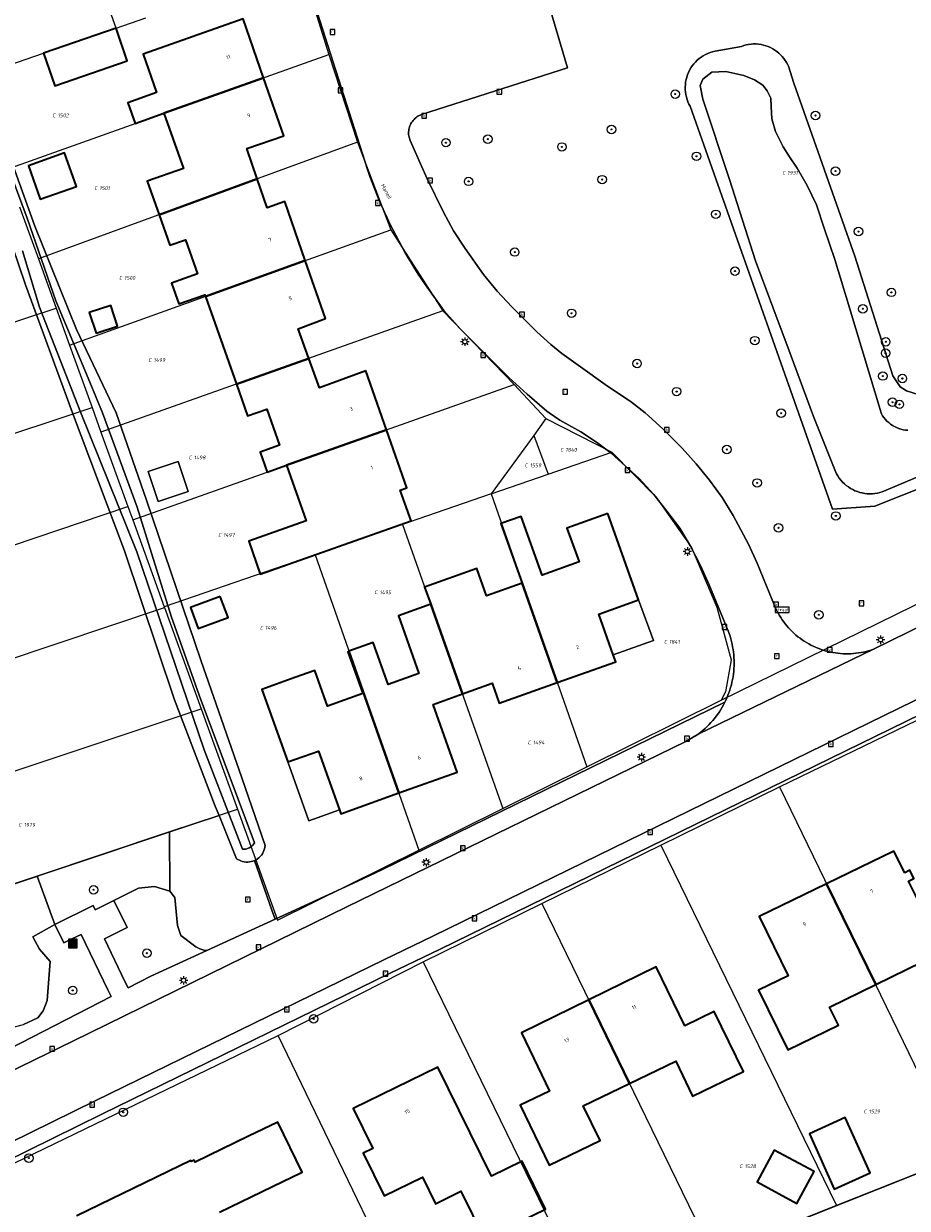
# Model space of a CAD drawing. Header units: metres. Extents: x 250001 to 257773, y 598992 to 609118.
# Tile 133 of 256: x 252841 to 252924, y 600425 to 600537. Entities that reach past the tile are written whole.
import ezdxf
from ezdxf.enums import TextEntityAlignment as Align
from ezdxf.lldxf.tags import DXFTag

# ---------------------------------------------------------------- set-up
doc = ezdxf.new("R2010")
doc.units = ezdxf.units.M
for name, color, linetype, lineweight in [('B-WE-GR-BOOM-S', 252, 'Continuous', 25), ('B-WE-GR-GROENVOORZIENING-GV', 252, 'Continuous', 18), ('B-WE-IE-MEUBILAIR_WEGMEUBILAIR-S', 7, 'Continuous', 25), ('B-WE-KG-GRENS_PERCEEL-G', 150, 'KG-PERCEEL', 18), ('B-WE-KG-GRENS_PERCEEL-S', 150, 'Continuous', 25), ('B-WE-KL-ET_LS_OV_LICHTMAST-S', 252, 'Continuous', 25), ('B-WE-OG-BEBOUWING-GV', 1, 'Continuous', 35), ('B-WE-OG-BEBOUWING-T18', 7, 'Continuous', 18), ('B-WE-OG-BEBOUWING_OVERBOUWING-GV', 1, 'Continuous', 18), ('B-WE-OG-TERREIN_ERF-GV', 7, 'Continuous', 18), ('B-WE-OG-TOPOGRAFIE-T18', 2, 'Continuous', 18), ('B-WE-OG-WATER-GV', 252, 'Continuous', 18), ('B-WE-OG-WATER_SLOOT-GV', 252, 'Continuous', 18), ('B-WE-RI-GWA_KOLK-S', 252, 'Continuous', 25), ('B-WE-RI-GWA_RIOOLPUT-S', 252, 'Continuous', 25), ('B-WE-VH-VERHARDING_GESLOTEN-GV', 252, 'Continuous', 18), ('B-WE-VH-VERHARDING_OPEN-GV', 252, 'Continuous', 18), ('B-WE-VW-VERKEERSTEKEN_BORD-S', 252, 'Continuous', 25), ('X-XX-AL-REFERENTIE-G', 7, 'Continuous', 18)]:
    doc.layers.add(name, color=color, linetype=linetype, lineweight=lineweight)
doc.styles.add('NLCS-ISO', font='NLCS-ISO.ttf')
doc.styles.add('NLCS-ISO-ANNOTATIEF-T18', font='NLCS-ISO.ttf', dxfattribs={"height": 1.8})
doc.styles.get("Standard").update_dxf_attribs({"font": 'NLCS-ISO.ttf'})
tags = doc.linetypes.add('KG-PERCEEL', pattern='A,5.5,-2,["P",Standard,S=1.8,R=0,X=-0.5,Y=-0.9],-2,5.5,-2,[5,NLCS.SHX,S=0.75,R=0,X=0,Y=0],-2', length=19).pattern_tags.tags
tags[6] = DXFTag(74, 10)

# ---------------------------------------------------------------- blocks, each defined once
blk = doc.blocks.new('SKG-PERCEELNUMMER-SO')
at = {"style": 'NLCS-ISO', "oblique": 10, "flags": 1}
blk.add_attdef('GEMEENTECODE', text='', height=1.8, dxfattribs=at).set_placement((0, 2.55), align=Align.MIDDLE_CENTER)
at = {"style": 'NLCS-ISO', "oblique": 10}
blk.add_attdef('SECTIE', text='', height=1.8, dxfattribs=at).set_placement((-0.5, 0), align=Align.MIDDLE_RIGHT)
blk.add_attdef('PERCEELNUMMER', text='', height=1.8, dxfattribs=at).set_placement((0.5, 0), align=Align.MIDDLE_LEFT)
blk = doc.blocks.new('BS2021-132-Xref-KAD-20210617')
at = {"layer": 'B-WE-KG-GRENS_PERCEEL-G', "flags": 128}
for points in [[(252868.034, 600539.023), (252869.661, 600533.884)], [(252849.535, 600536.36), (252848.808, 600538.46)], [(252849.535, 600536.36), (252852.361, 600537.331)], [(252835.995, 600531.709), (252842.678, 600534.005), (252849.535, 600536.36)], [(252839.14, 600523.011), (252869.661, 600533.884)], [(252869.661, 600533.884), (252872.372, 600525.588)], [(252872.372, 600525.588), (252842.193, 600514.568)], [(252872.372, 600525.588), (252875.517, 600517.318)], [(252840.413, 600519.491), (252842.193, 600514.568)], [(252845.147, 600506.399), (252875.517, 600517.318)], [(252875.517, 600517.318), (252880.426, 600509.645)], [(252842.193, 600514.568), (252843.885, 600509.89)], [(252799.991, 600495.459), (252811.92, 600499.381), (252811.969, 600499.232), (252813.865, 600499.859), (252813.816, 600500.004), (252843.885, 600509.89)], [(252843.885, 600509.89), (252845.147, 600506.399)], [(252880.426, 600509.645), (252848.115, 600498.191)], [(252880.426, 600509.645), (252887.167, 600502.676)], [(252845.147, 600506.399), (252847.279, 600500.502)], [(252851.114, 600489.898), (252887.167, 600502.676)], [(252887.167, 600502.676), (252890.179, 600499.463)], [(252906.734, 600472.837), (252967.916, 600502.856)], [(252803.173, 600485.862), (252847.279, 600500.502)], [(252847.279, 600500.502), (252848.115, 600498.191)], [(252890.179, 600499.463), (252889.022, 600497.873)], [(252890.179, 600499.463), (252896.392, 600496.29)], [(252848.115, 600498.191), (252850.664, 600491.143)], [(252889.022, 600497.873), (252885.01, 600492.358)], [(252889.022, 600497.873), (252890.378, 600494.205)], [(252890.378, 600494.205), (252896.392, 600496.29)], [(252896.392, 600496.29), (252900.569, 600492.056), (252903.929, 600487.275), (252906.325, 600481.648), (252907.695, 600476.67), (252907.137, 600473.636), (252906.734, 600472.837)], [(252885.01, 600492.358), (252890.378, 600494.205)], [(252885.01, 600492.358), (252878.081, 600489.964)], [(252885.01, 600492.358), (252894.042, 600466.549)], [(252806.348, 600476.289), (252820.152, 600480.86), (252850.664, 600491.143)], [(252850.664, 600491.143), (252851.114, 600489.898)], [(252851.114, 600489.898), (252854.088, 600481.674)], [(252878.081, 600489.964), (252876.633, 600489.464)], [(252876.633, 600489.464), (252868.35, 600486.602)], [(252876.633, 600489.464), (252886.097, 600462.613)], [(252868.35, 600486.602), (252854.088, 600481.674)], [(252868.35, 600486.602), (252878.161, 600458.681)], [(252854.088, 600481.674), (252854.107, 600481.621)], [(252809.529, 600466.695), (252823.365, 600471.322), (252854.107, 600481.621)], [(252854.107, 600481.621), (252857.579, 600472.019)], [(252894.042, 600466.549), (252906.734, 600472.837)], [(252812.708, 600457.107), (252857.579, 600472.019)], [(252857.579, 600472.019), (252861.006, 600462.54)], [(252912.241, 600464.645), (252927.28, 600471.946)], [(252886.097, 600462.613), (252894.042, 600466.549)], [(252901.026, 600459.142), (252912.241, 600464.645)], [(252912.241, 600464.645), (252929.254, 600429.702)], [(252815.91, 600447.452), (252861.006, 600462.54)], [(252861.006, 600462.54), (252864.795, 600452.06)], [(252878.161, 600458.681), (252886.097, 600462.613)], [(252864.795, 600452.06), (252878.161, 600458.681)], [(252889.803, 600453.636), (252901.026, 600459.142)], [(252901.026, 600459.142), (252917.652, 600425.086)], [(252878.573, 600448.126), (252889.803, 600453.636)], [(252889.803, 600453.636), (252905.966, 600420.436)], [(252864.865, 600441.158), (252878.573, 600448.126)], [(252878.573, 600448.126), (252894.336, 600415.809)], [(252832.198, 600425.373), (252864.865, 600441.158)], [(252880.761, 600408.208), (252864.865, 600441.158)], [(252929.254, 600429.702), (252917.652, 600425.086)], [(252917.652, 600425.086), (252905.966, 600420.436)]]:
    blk.add_lwpolyline(points, dxfattribs=at)
at = {"layer": 'B-WE-KG-GRENS_PERCEEL-S', "xscale": 0.2, "yscale": 0.2, "zscale": 0.2}
for p, values in [((252843.922, 600528.123), {'PERCEELNUMMER': '1502', 'SECTIE': 'C'}), ((252912.9, 600522.695), {'PERCEELNUMMER': '1931', 'SECTIE': 'C'}), ((252847.873, 600521.245), {'PERCEELNUMMER': '1501', 'SECTIE': 'C'}), ((252850.215, 600512.757), {'PERCEELNUMMER': '1500', 'SECTIE': 'C'}), ((252852.995, 600505.001), {'PERCEELNUMMER': '1499', 'SECTIE': 'C'}), ((252891.925, 600496.515), {'PERCEELNUMMER': '1840', 'SECTIE': 'C'}), ((252856.8, 600495.781), {'PERCEELNUMMER': '1498', 'SECTIE': 'C'}), ((252888.555, 600495.045), {'PERCEELNUMMER': '1559', 'SECTIE': 'C'}), ((252859.58, 600488.464), {'PERCEELNUMMER': '1497', 'SECTIE': 'C'}), ((252874.361, 600483.049), {'PERCEELNUMMER': '1495', 'SECTIE': 'C'}), ((252863.532, 600479.683), {'PERCEELNUMMER': '1496', 'SECTIE': 'C'}), ((252901.727, 600478.366), {'PERCEELNUMMER': '1841', 'SECTIE': 'C'}), ((252888.849, 600468.854), {'PERCEELNUMMER': '1494', 'SECTIE': 'C'}), ((252840.719, 600461.063), {'PERCEELNUMMER': '1979', 'SECTIE': 'C'}), ((252920.599, 600433.981), {'PERCEELNUMMER': '1529', 'SECTIE': 'C'}), ((252908.863, 600428.803), {'PERCEELNUMMER': '1528', 'SECTIE': 'C'})]:
    blk.add_blockref('SKG-PERCEELNUMMER-SO', p, dxfattribs=at).add_auto_attribs(values)
blk = doc.blocks.new('SIE-WEG_AFVALBAK-SO')
at = {"linetype": 'ByBlock', "lineweight": 18}
h = blk.add_hatch(color=0, dxfattribs=at)
h.dxf.hatch_style = 1
h.paths.add_polyline_path([(-1.5, -1.5), (1.5, -1.5), (1.5, 1.5), (-1.5, 1.5)])
at = {"color": 0, "linetype": 'ByBlock', "lineweight": 18}
for points in [[(-2, -2), (2, -2), (2, 2), (-2, 2)], [(-1.5, -1.5), (1.5, -1.5), (1.5, 1.5), (-1.5, 1.5)]]:
    blk.add_lwpolyline(points, close=True, dxfattribs=at)
blk = doc.blocks.new('SIE-WEG_VERKEERSBORD_STRAATNAAM-SO')
at = {"color": 0, "linetype": 'ByBlock', "lineweight": 18}
blk.add_lwpolyline([(-3.25, -1.25), (3.25, -1.25), (3.25, 1.25), (-3.25, 1.25)], close=True, dxfattribs=at)
at = {"color": 0, "linetype": 'ByBlock', "lineweight": 18, "style": 'NLCS-ISO'}
blk.add_text('straat', height=1.5, dxfattribs=at).set_placement((0, 0.15), align=Align.MIDDLE_CENTER)
blk = doc.blocks.new('SKL-ET_OV_LICHTMAST-SO')
at = {"color": 0, "linetype": 'ByBlock', "lineweight": 18}
for points in [[(-1.25, 0), (-2, 0)], [(-1.41, 1.41), (-0.88, 0.88)], [(0, 2), (0, 1.25)], [(0.88, 0.88), (1.41, 1.41)], [(2, 0), (1.25, 0)], [(-1.41, -1.41), (-0.88, -0.88)], [(0, -1.25), (0, -2)], [(0.88, -0.88), (1.41, -1.41)]]:
    blk.add_lwpolyline(points, dxfattribs=at)
blk.add_circle((0, 0), 1, dxfattribs=at)
blk = doc.blocks.new('SRI-KOLK-SO')
at = {"color": 0, "linetype": 'ByBlock', "lineweight": 18}
blk.add_lwpolyline([(-1.125, -1.125), (1.125, -1.125), (1.125, 1.125), (-1.125, 1.125)], close=True, dxfattribs=at)
at = {"color": 0, "linetype": 'ByBlock', "lineweight": 18, "style": 'NLCS-ISO'}
blk.add_text('k', height=1.5, dxfattribs=at).set_placement((0, 0), align=Align.MIDDLE_CENTER)
blk = doc.blocks.new('SRI-PUT_INSPECTIEPUT_RIOOLPUT-SO')
at = {"color": 0, "linetype": 'ByBlock', "lineweight": 18}
blk.add_lwpolyline([(-1.12, -1.12), (1.12, -1.12), (1.12, 1.12), (-1.12, 1.12)], close=True, dxfattribs=at)
at = {"color": 0, "linetype": 'ByBlock', "lineweight": 18, "style": 'NLCS-ISO'}
blk.add_text('r', height=1.5, dxfattribs=at).set_placement((0, 0.28), align=Align.MIDDLE_CENTER)
blk = doc.blocks.new('SGR-BOOM_01-SO')
at = {"linetype": 'ByBlock', "lineweight": 18}
h = blk.add_hatch(color=0, dxfattribs=at)
h.dxf.hatch_style = 1
edge = h.paths.add_edge_path()
edge.add_arc((0, 0), 0.25, 0, 360)
at = {"color": 0, "linetype": 'ByBlock', "lineweight": 18}
for radius in [2, 0.25]:
    blk.add_circle((0, 0), radius, dxfattribs=at)
blk = doc.blocks.new('BS2021-132-Xref-BGT-GRIJS-20210617-aangepast')
at = {"layer": 'B-WE-GR-GROENVOORZIENING-GV', "flags": 128}
for points in [[(252889.093, 600543.2), (252892.22, 600532.62), (252878.42, 600528.19), (252878.41, 600528.187), (252878.297, 600528.143), (252878.188, 600528.093), (252878.082, 600528.035), (252877.981, 600527.971), (252877.884, 600527.9), (252877.791, 600527.822), (252877.705, 600527.739), (252877.624, 600527.65), (252877.549, 600527.556), (252877.48, 600527.457), (252877.418, 600527.354), (252877.363, 600527.247), (252877.315, 600527.136), (252877.275, 600527.023), (252877.242, 600526.907), (252877.218, 600526.789), (252877.201, 600526.67), (252877.192, 600526.55), (252877.191, 600526.43), (252877.198, 600526.31), (252877.212, 600526.19), (252877.235, 600526.072), (252877.266, 600525.955), (252877.304, 600525.841), (252877.35, 600525.73), (252878.96, 600522.13), (252880.48, 600518.98), (252881.45, 600517.21), (252882.53, 600515.53), (252884.29, 600513.08), (252885.56, 600511.49), (252886.94, 600510.02), (252889.33, 600507.65), (252890.63, 600506.48), (252891.67, 600505.63), (252893.43, 600504.34), (252895.77, 600502.69), (252898.26, 600501), (252899.542, 600500), (252899.85, 600499.76), (252901.33, 600498.4), (252903.05, 600496.68), (252904.38, 600495.2), (252905.64, 600493.65), (252906.84, 600492.01), (252907.89, 600490.3), (252909.31, 600487.61), (252910.13, 600485.81), (252911.85, 600481.63), (252911.907, 600481.506), (252912.014, 600481.287), (252912.128, 600481.072), (252912.249, 600480.86), (252912.377, 600480.653), (252912.512, 600480.45), (252912.654, 600480.251), (252912.802, 600480.058), (252912.956, 600479.869), (252913.116, 600479.685), (252913.282, 600479.507), (252913.454, 600479.334), (252913.632, 600479.167), (252913.815, 600479.006), (252914.003, 600478.851), (252914.196, 600478.703), (252914.394, 600478.56), (252914.596, 600478.424), (252914.803, 600478.295), (252915.014, 600478.173), (252915.229, 600478.058), (252915.447, 600477.95), (252915.669, 600477.849), (252915.894, 600477.756), (252916.122, 600477.67), (252916.353, 600477.591), (252916.586, 600477.52), (252916.821, 600477.457), (252917.059, 600477.401), (252917.298, 600477.354), (252917.538, 600477.314), (252917.78, 600477.282), (252918.022, 600477.258), (252918.266, 600477.242), (252918.509, 600477.234), (252918.753, 600477.234), (252918.997, 600477.242), (252919.24, 600477.258), (252919.482, 600477.282), (252919.724, 600477.314), (252919.964, 600477.354), (252920.203, 600477.402), (252920.441, 600477.457), (252920.676, 600477.52), (252920.909, 600477.591), (252921.14, 600477.67), (252960.475, 600496.946)], [(252940.456, 600498.797), (252921.259, 600491.199), (252917.279, 600490.909), (252914.063, 600500), (252903.811, 600528.976), (252903.7, 600529.186), (252903.603, 600529.403), (252903.521, 600529.626), (252903.454, 600529.854), (252903.402, 600530.087), (252903.367, 600530.322), (252903.347, 600530.559), (252903.343, 600530.797), (252903.355, 600531.034), (252903.384, 600531.27), (252903.427, 600531.504), (252903.487, 600531.734), (252903.562, 600531.96), (252903.652, 600532.18), (252903.756, 600532.394), (252903.875, 600532.6), (252904.007, 600532.798), (252904.152, 600532.986), (252904.31, 600533.164), (252904.479, 600533.331), (252904.659, 600533.487), (252904.849, 600533.63), (252905.048, 600533.76), (252905.256, 600533.876), (252905.471, 600533.978), (252905.692, 600534.065), (252905.918, 600534.137), (252906.149, 600534.194), (252906.19, 600534.203), (252908.662, 600534.636), (252908.884, 600534.713), (252909.111, 600534.775), (252909.341, 600534.822), (252909.574, 600534.853), (252909.809, 600534.867), (252910.044, 600534.866), (252910.278, 600534.849), (252910.511, 600534.816), (252910.741, 600534.767), (252910.967, 600534.703), (252911.188, 600534.623), (252911.404, 600534.529), (252911.612, 600534.42), (252911.812, 600534.297), (252912.004, 600534.161), (252912.186, 600534.012), (252912.357, 600533.851), (252912.517, 600533.679), (252912.665, 600533.496), (252912.801, 600533.304), (252912.922, 600533.103), (252913.03, 600532.894), (252913.092, 600532.757), (252913.62, 600531.173), (252919.39, 600514.829), (252922.984, 600503.491), (252923.655, 600502.465), (252924.263, 600502.074), (252925.462, 600501.701)], [(252827.75, 600433.88), (252849.064, 600444.844), (252848.759, 600445.479), (252846.239, 600450.709), (252845.349, 600450.28), (252844.589, 600449.92), (252843.76, 600451.64), (252841.679, 600450.489), (252842.29, 600449.31), (252843.32, 600448.14), (252843.04, 600444.47), (252842.649, 600443.489), (252842.14, 600442.819), (252840.779, 600442.189)], [(252940.792, 600434.293), (252886.73, 600412.785), (252886.261, 600411.593), (252885.405, 600410.64), (252880.761, 600408.208), (252843.939, 600390.19), (252842.109, 600389.295), (252843.748, 600384.392), (252861.269, 600387.739), (252869.52, 600389.523), (252866.141, 600399.833), (252894.885, 600409.246), (252893.593, 600413.22), (252931.029, 600424.567)]]:
    blk.add_lwpolyline(points, dxfattribs=at)
for points in [[(252860.934, 600457.87), (252859.278, 600461.961), (252854.6, 600460.396), (252854.63, 600454.81), (252855.11, 600454.189), (252855.359, 600451.569), (252855.67, 600450.619), (252857.079, 600449.525), (252857.258, 600449.431), (252857.445, 600449.352), (252857.637, 600449.287), (252857.833, 600449.238), (252858.033, 600449.204), (252858.109, 600449.196), (252864.584, 600452.16), (252864.256, 600453.016), (252862.637, 600457.699), (252862.634, 600457.697), (252862.481, 600457.637), (252862.322, 600457.591), (252862.159, 600457.562), (252861.995, 600457.548), (252861.829, 600457.55), (252861.665, 600457.568), (252861.504, 600457.602), (252861.346, 600457.651), (252861.194, 600457.715), (252861.049, 600457.794)], [(252854.63, 600454.81), (252854.6, 600460.396), (252842.097, 600456.213), (252843.76, 600451.64), (252847.361, 600453.454), (252847.56, 600453.05), (252849.336, 600453.925), (252851.66, 600455.089), (252853.16, 600455.25)], [(252843.76, 600451.64), (252842.097, 600456.213), (252823.179, 600449.883), (252825.173, 600444.429), (252826.227, 600443.539), (252827.533, 600443.096), (252828.91, 600443.161), (252830.169, 600443.723), (252831.959, 600442), (252834.35, 600440.66), (252838.079, 600441.52), (252840.779, 600442.189), (252842.14, 600442.819), (252842.649, 600443.489), (252843.04, 600444.47), (252843.32, 600448.14), (252842.29, 600449.31), (252841.679, 600450.489)], [(252854.63, 600454.81), (252853.16, 600455.25), (252851.66, 600455.089), (252849.336, 600453.925), (252850.6, 600451.359), (252849.259, 600450.699), (252848.437, 600450.295), (252850.378, 600446.266), (252850.674, 600445.672), (252852.812, 600446.771), (252858.109, 600449.196), (252858.033, 600449.204), (252857.833, 600449.238), (252857.637, 600449.287), (252857.445, 600449.352), (252857.258, 600449.431), (252857.079, 600449.525), (252855.67, 600450.619), (252855.359, 600451.569), (252855.11, 600454.189)]]:
    blk.add_lwpolyline(points, close=True, dxfattribs=at)
at = {"layer": 'B-WE-OG-BEBOUWING-GV', "flags": 128}
for points in [[(252863.481, 600531.682), (252861.54, 600537.239), (252852.1, 600533.91), (252853.374, 600530.292), (252850.639, 600529.314), (252851.345, 600527.342), (252854.065, 600528.328)], [(252850.596, 600533.266), (252849.534, 600536.359), (252842.677, 600534.004), (252843.74, 600530.911)], [(252865.399, 600526.189), (252863.481, 600531.682), (252854.065, 600528.328), (252855.91, 600523.089), (252852.489, 600521.89), (252853.6, 600518.733), (252862.883, 600522.123), (252861.898, 600524.983)], [(252845.787, 600521.408), (252844.665, 600524.574), (252841.254, 600523.365), (252842.376, 600520.199)], [(252863.823, 600519.395), (252862.883, 600522.123), (252853.6, 600518.733), (252854.619, 600515.839), (252856.1, 600516.359), (252857.238, 600513.134), (252854.777, 600512.265), (252855.47, 600510.304), (252857.931, 600511.172), (252857.986, 600511.015), (252867.422, 600514.408), (252865.48, 600519.969)], [(252869.339, 600508.92), (252867.422, 600514.408), (252857.986, 600511.015), (252860.912, 600502.727), (252867.764, 600505.156), (252866.739, 600507.959)], [(252847.012, 600509.483), (252847.657, 600507.542), (252849.667, 600508.212), (252849.031, 600510.153)], [(252868.779, 600502.38), (252867.764, 600505.156), (252860.912, 600502.727), (252861.97, 600499.729), (252863.79, 600500.369), (252864.998, 600496.945), (252863.147, 600496.292), (252863.814, 600494.402), (252865.665, 600495.055), (252875.117, 600498.405), (252873.16, 600503.979)], [(252877.04, 600492.93), (252875.117, 600498.405), (252865.665, 600495.055), (252867.519, 600489.8), (252862.085, 600487.89), (252863.177, 600484.765), (252877.421, 600489.793), (252876.399, 600492.704)], [(252896.013, 600490.497), (252892.161, 600489.122), (252893.304, 600485.92), (252889.81, 600484.672), (252887.83, 600490.219), (252885.912, 600489.535), (252887.921, 600483.905), (252891.253, 600474.519), (252896.779, 600476.489), (252896.547, 600477.138), (252895.175, 600480.981), (252898.932, 600482.323)], [(252884.568, 600482.708), (252883.64, 600485.308), (252878.705, 600483.546), (252879.285, 600481.919), (252879.292, 600481.921), (252882.282, 600473.436), (252885.084, 600474.442), (252885.76, 600472.56), (252891.253, 600474.519), (252887.921, 600483.905)], [(252859.387, 600482.648), (252856.573, 600481.61), (252857.309, 600479.621), (252860.122, 600480.66)], [(252882.282, 600473.436), (252879.292, 600481.921), (252879.285, 600481.919), (252876.23, 600480.83), (252878.17, 600475.38), (252875.261, 600474.342), (252873.853, 600478.289), (252871.559, 600477.47), (252876.264, 600464.081), (252881.8, 600466.06), (252879.507, 600472.44)], [(252871.559, 600477.47), (252871.446, 600477.43), (252872.854, 600473.484), (252869.517, 600472.293), (252868.329, 600475.649), (252866.44, 600474.98), (252863.32, 600473.87), (252865.77, 600467.01), (252868.67, 600468.04), (252870.647, 600462.494), (252870.78, 600462.12), (252876.264, 600464.081)], [(252924.089, 600456.53), (252923.07, 600458.589), (252916.705, 600455.489), (252921.353, 600445.985), (252925.73, 600448.119), (252926.54, 600446.459), (252934.309, 600450.26), (252931.54, 600455.92), (252925.769, 600453.089), (252924.459, 600455.76), (252924.959, 600456), (252924.579, 600456.77)], [(252921.353, 600445.985), (252916.705, 600455.489), (252910.339, 600452.39), (252913.07, 600446.81), (252910.26, 600445.439), (252913.029, 600439.79), (252917.82, 600442.13), (252916.975, 600443.85)], [(252903.299, 600442.069), (252900.6, 600447.64), (252894.23, 600444.53), (252898.075, 600436.619), (252902.45, 600438.739), (252904.04, 600435.439), (252908.839, 600437.76), (252906.089, 600443.43)], [(252898.075, 600436.619), (252894.23, 600444.53), (252887.859, 600441.42), (252890.529, 600435.91), (252887.739, 600434.56), (252890.48, 600428.9), (252895.29, 600431.229), (252893.7, 600434.5)], [(252885.016, 600427.851), (252879.961, 600438.175), (252871.96, 600434.263), (252873.81, 600430.484), (252872.906, 600430.041), (252874.884, 600426.001), (252878.501, 600427.772), (252879.73, 600425.262), (252882.142, 600426.443), (252884.359, 600421.917), (252886.649, 600423.039), (252890.14, 600424.749), (252887.93, 600429.274)], [(252920.824, 600428.179), (252918.464, 600433.399), (252915.077, 600431.867), (252917.437, 600426.647)], [(252915.519, 600428.298), (252911.762, 600430.331), (252910.135, 600427.324), (252913.892, 600425.291)]]:
    blk.add_lwpolyline(points, close=True, dxfattribs=at)
blk.add_lwpolyline([(252859.315, 600424.465), (252864.34, 600426.893), (252867.131, 600428.241), (252864.843, 600432.977), (252862.052, 600431.629), (252857.027, 600429.202), (252856.936, 600429.391), (252856.648, 600429.251), (252856.6, 600429.35), (252845.82, 600424.12)], dxfattribs=at)
at = {"layer": 'B-WE-OG-BEBOUWING_OVERBOUWING-GV', "flags": 128}
for points in [[(252852.575, 600494.454), (252853.528, 600491.62), (252856.36, 600492.572), (252855.399, 600495.404)], [(252898.932, 600482.323), (252895.175, 600480.981), (252896.547, 600477.138), (252900.335, 600478.499)], [(252868.67, 600468.04), (252865.77, 600467.01), (252867.76, 600461.432), (252870.647, 600462.494)]]:
    blk.add_lwpolyline(points, close=True, dxfattribs=at)
at = {"layer": 'B-WE-OG-TERREIN_ERF-GV', "flags": 128}
for points in [[(252823.179, 600449.883), (252842.097, 600456.213), (252854.6, 600460.396), (252859.278, 600461.961), (252858.921, 600462.843), (252855.052, 600472.894), (252850.322, 600486.96), (252845.431, 600500), (252840.99, 600512.119), (252837.264, 600522.986)], [(252838.499, 600526.953), (252841.864, 600517.642), (252845.793, 600507.885), (252849.565, 600500), (252852.419, 600491.74), (252857.562, 600476.617), (252861.422, 600465.511), (252863.634, 600459.112), (252863.612, 600458.949), (252863.575, 600458.788), (252863.523, 600458.631), (252863.455, 600458.48), (252863.373, 600458.337), (252863.278, 600458.202), (252863.17, 600458.077), (252863.051, 600457.963), (252862.92, 600457.861), (252862.781, 600457.772), (252862.637, 600457.699), (252864.256, 600453.016), (252864.584, 600452.16), (252872.407, 600455.741), (252874.728, 600456.849), (252907.091, 600472.65), (252907.181, 600472.838), (252907.287, 600473.075), (252907.385, 600473.315), (252907.476, 600473.558), (252907.56, 600473.804), (252907.635, 600474.052), (252907.703, 600474.302), (252907.764, 600474.554), (252907.816, 600474.808), (252907.861, 600475.064), (252907.898, 600475.321), (252907.927, 600475.578), (252907.947, 600475.837), (252907.96, 600476.096), (252907.965, 600476.355), (252907.962, 600476.615), (252907.951, 600476.874), (252907.932, 600477.133), (252907.905, 600477.391), (252907.87, 600477.648), (252907.827, 600477.903), (252907.776, 600478.158), (252907.717, 600478.41), (252907.651, 600478.661), (252907.577, 600478.91), (252907.495, 600479.156), (252907.406, 600479.399), (252907.309, 600479.64), (252905.609, 600483.76), (252904.779, 600485.589), (252903.85, 600487.4), (252902.819, 600489.109), (252901.619, 600490.729), (252900.369, 600492.3), (252899, 600493.81), (252896.35, 600496.189), (252894.95, 600497.239), (252893.47, 600498.199), (252891.5, 600499.31), (252890.497, 600500), (252890.25, 600500.17), (252888.399, 600501.76), (252886.679, 600503.339), (252882.099, 600507.919), (252880.529, 600509.689), (252878.949, 600511.869), (252878.786, 600512.107), (252878.446, 600512.611), (252878.114, 600513.119), (252877.788, 600513.631), (252877.469, 600514.148), (252877.157, 600514.669), (252876.852, 600515.194), (252876.553, 600515.723), (252876.262, 600516.256), (252875.978, 600516.793), (252875.701, 600517.333), (252875.431, 600517.877), (252875.168, 600518.424), (252874.912, 600518.975), (252874.664, 600519.53), (252874.423, 600520.087), (252874.189, 600520.648), (252873.963, 600521.211), (252873.744, 600521.778), (252873.533, 600522.347), (252873.329, 600522.919), (252868.039, 600539.489)], [(252971.115, 600493.782), (252880.101, 600449.28), (252875.45, 600447.04), (252848.179, 600433.723), (252832.059, 600425.789), (252843.939, 600390.19), (252880.761, 600408.208), (252885.405, 600410.64), (252886.261, 600411.593), (252886.73, 600412.785), (252940.792, 600434.293)], [(252845.82, 600424.12), (252856.6, 600429.35), (252856.648, 600429.251), (252856.936, 600429.391), (252857.027, 600429.202), (252862.052, 600431.629), (252864.843, 600432.977), (252867.131, 600428.241), (252864.34, 600426.893), (252859.315, 600424.465)]]:
    blk.add_lwpolyline(points, dxfattribs=at)
for points in [[(252857.986, 600511.015), (252857.931, 600511.172), (252855.47, 600510.304), (252854.777, 600512.265), (252857.238, 600513.134), (252856.1, 600516.359), (252854.619, 600515.839), (252853.6, 600518.733), (252852.489, 600521.89), (252855.91, 600523.089), (252854.065, 600528.328), (252851.345, 600527.342), (252850.639, 600529.314), (252853.374, 600530.292), (252852.1, 600533.91), (252861.54, 600537.239), (252863.481, 600531.682), (252865.399, 600526.189), (252861.898, 600524.983), (252862.883, 600522.123), (252863.823, 600519.395), (252865.48, 600519.969), (252867.422, 600514.408), (252869.339, 600508.92), (252866.739, 600507.959), (252867.764, 600505.156), (252868.779, 600502.38), (252873.16, 600503.979), (252875.117, 600498.405), (252877.04, 600492.93), (252876.399, 600492.704), (252877.421, 600489.793), (252863.177, 600484.765), (252862.085, 600487.89), (252867.519, 600489.8), (252865.665, 600495.055), (252863.814, 600494.402), (252863.147, 600496.292), (252864.998, 600496.945), (252863.79, 600500.369), (252861.97, 600499.729), (252860.912, 600502.727)], [(252843.74, 600530.911), (252842.677, 600534.004), (252849.534, 600536.359), (252850.596, 600533.266)], [(252842.376, 600520.199), (252841.254, 600523.365), (252844.665, 600524.574), (252845.787, 600521.408)], [(252849.031, 600510.153), (252849.667, 600508.212), (252847.657, 600507.542), (252847.012, 600509.483)], [(252855.399, 600495.404), (252856.36, 600492.572), (252853.528, 600491.62), (252852.575, 600494.454)], [(252878.705, 600483.546), (252883.64, 600485.308), (252884.568, 600482.708), (252887.921, 600483.905), (252885.912, 600489.535), (252887.83, 600490.219), (252889.81, 600484.672), (252893.304, 600485.92), (252892.161, 600489.122), (252896.013, 600490.497), (252898.932, 600482.323), (252900.335, 600478.499), (252896.547, 600477.138), (252896.779, 600476.489), (252891.253, 600474.519), (252885.76, 600472.56), (252885.084, 600474.442), (252882.282, 600473.436), (252879.507, 600472.44), (252881.8, 600466.06), (252876.264, 600464.081), (252870.78, 600462.12), (252870.647, 600462.494), (252867.76, 600461.432), (252865.77, 600467.01), (252863.32, 600473.87), (252866.44, 600474.98), (252868.329, 600475.649), (252869.517, 600472.293), (252872.854, 600473.484), (252871.446, 600477.43), (252871.559, 600477.47), (252873.853, 600478.289), (252875.261, 600474.342), (252878.17, 600475.38), (252876.23, 600480.83), (252879.285, 600481.919)], [(252859.387, 600482.648), (252860.122, 600480.66), (252857.309, 600479.621), (252856.573, 600481.61)], [(252934.309, 600450.26), (252926.54, 600446.459), (252925.73, 600448.119), (252921.353, 600445.985), (252916.975, 600443.85), (252917.82, 600442.13), (252913.029, 600439.79), (252910.26, 600445.439), (252913.07, 600446.81), (252910.339, 600452.39), (252916.705, 600455.489), (252923.07, 600458.589), (252924.089, 600456.53), (252924.579, 600456.77), (252924.959, 600456), (252924.459, 600455.76), (252925.769, 600453.089), (252931.54, 600455.92)], [(252895.29, 600431.229), (252890.48, 600428.9), (252887.739, 600434.56), (252890.529, 600435.91), (252887.859, 600441.42), (252894.23, 600444.53), (252900.6, 600447.64), (252903.299, 600442.069), (252906.089, 600443.43), (252908.839, 600437.76), (252904.04, 600435.439), (252902.45, 600438.739), (252898.075, 600436.619), (252893.7, 600434.5)], [(252890.14, 600424.749), (252886.649, 600423.039), (252884.359, 600421.917), (252882.142, 600426.443), (252879.73, 600425.262), (252878.501, 600427.772), (252874.884, 600426.001), (252872.906, 600430.041), (252873.81, 600430.484), (252871.96, 600434.263), (252879.961, 600438.175), (252885.016, 600427.851), (252887.93, 600429.274)], [(252920.824, 600428.179), (252917.437, 600426.647), (252915.077, 600431.867), (252918.464, 600433.399)], [(252915.519, 600428.298), (252913.892, 600425.291), (252910.135, 600427.324), (252911.762, 600430.331)]]:
    blk.add_lwpolyline(points, close=True, dxfattribs=at)
at = {"layer": 'B-WE-OG-WATER-GV', "flags": 128}
for points in [[(252924.379, 600498.363), (252924.161, 600498.382), (252923.944, 600498.416), (252923.731, 600498.467), (252923.522, 600498.533), (252923.319, 600498.614), (252923.122, 600498.709), (252922.932, 600498.819), (252922.751, 600498.942), (252922.579, 600499.078), (252922.418, 600499.227), (252922.268, 600499.386), (252922.13, 600499.556), (252922.005, 600499.736), (252921.894, 600499.925), (252921.856, 600500), (252918.887, 600509.915), (252917.487, 600514.494), (252916.492, 600517.449), (252915.763, 600519.654), (252914.861, 600521.487), (252913.935, 600523.127), (252913.196, 600524.21), (252912.592, 600525.155), (252911.867, 600526.59), (252911.526, 600527.782), (252911.48, 600528.95), (252911.43, 600529.733), (252911.096, 600530.427), (252910.681, 600530.963), (252909.892, 600531.491), (252908.876, 600531.885), (252907.19, 600532.274), (252905.875, 600532.217), (252904.997, 600531.533), (252904.754, 600530.946), (252905.015, 600529.663), (252907.534, 600522.071), (252909.995, 600514.388), (252913.275, 600505.611), (252915.479, 600499.665), (252917.541, 600494.46), (252917.649, 600494.245), (252917.771, 600494.038), (252917.907, 600493.839), (252918.055, 600493.649), (252918.216, 600493.47), (252918.388, 600493.302), (252918.571, 600493.145), (252918.764, 600493.001), (252918.966, 600492.87), (252919.176, 600492.753), (252919.393, 600492.65), (252919.617, 600492.562), (252919.847, 600492.489), (252920.08, 600492.431), (252920.317, 600492.389), (252920.557, 600492.363), (252920.797, 600492.353), (252921.038, 600492.358), (252921.277, 600492.38), (252921.515, 600492.418), (252921.75, 600492.471), (252921.956, 600492.531), (252936.651, 600498.727)], [(252840.683, 600515.313), (252842.315, 600510.006), (252846.196, 600500), (252851.507, 600486.878), (252857.876, 600468.16), (252861.49, 600458.778), (252861.52, 600458.775), (252861.653, 600458.77), (252861.786, 600458.78), (252861.916, 600458.807), (252862.042, 600458.849), (252862.163, 600458.906), (252862.275, 600458.977), (252862.379, 600459.061), (252862.471, 600459.157), (252862.551, 600459.263), (252862.619, 600459.378), (252857.392, 600473.308), (252854.753, 600480.783), (252851.543, 600491.098), (252848.25, 600500), (252847.048, 600502.917), (252843.85, 600510.583), (252841.14, 600518.403), (252839.024, 600524.088)]]:
    blk.add_lwpolyline(points, dxfattribs=at)
at = {"layer": 'B-WE-OG-WATER_SLOOT-GV', "flags": 128}
for points in [[(252925.462, 600501.701), (252924.263, 600502.074), (252923.655, 600502.465), (252922.984, 600503.491), (252919.39, 600514.829), (252913.62, 600531.173), (252913.092, 600532.757), (252913.03, 600532.894), (252912.922, 600533.103), (252912.801, 600533.304), (252912.665, 600533.496), (252912.517, 600533.679), (252912.357, 600533.851), (252912.186, 600534.012), (252912.004, 600534.161), (252911.812, 600534.297), (252911.612, 600534.42), (252911.404, 600534.529), (252911.188, 600534.623), (252910.967, 600534.703), (252910.741, 600534.767), (252910.511, 600534.816), (252910.278, 600534.849), (252910.044, 600534.866), (252909.809, 600534.867), (252909.574, 600534.853), (252909.341, 600534.822), (252909.111, 600534.775), (252908.884, 600534.713), (252908.662, 600534.636), (252906.19, 600534.203), (252906.149, 600534.194), (252905.918, 600534.137), (252905.692, 600534.065), (252905.471, 600533.978), (252905.256, 600533.876), (252905.048, 600533.76), (252904.849, 600533.63), (252904.659, 600533.487), (252904.479, 600533.331), (252904.31, 600533.164), (252904.152, 600532.986), (252904.007, 600532.798), (252903.875, 600532.6), (252903.756, 600532.394), (252903.652, 600532.18), (252903.562, 600531.96), (252903.487, 600531.734), (252903.427, 600531.504), (252903.384, 600531.27), (252903.355, 600531.034), (252903.343, 600530.797), (252903.347, 600530.559), (252903.367, 600530.322), (252903.402, 600530.087), (252903.454, 600529.854), (252903.521, 600529.626), (252903.603, 600529.403), (252903.7, 600529.186), (252903.811, 600528.976), (252914.063, 600500), (252917.279, 600490.909), (252921.259, 600491.199), (252940.456, 600498.797)], [(252936.651, 600498.727), (252921.956, 600492.531), (252921.75, 600492.471), (252921.515, 600492.418), (252921.277, 600492.38), (252921.038, 600492.358), (252920.797, 600492.353), (252920.557, 600492.363), (252920.317, 600492.389), (252920.08, 600492.431), (252919.847, 600492.489), (252919.617, 600492.562), (252919.393, 600492.65), (252919.176, 600492.753), (252918.966, 600492.87), (252918.764, 600493.001), (252918.571, 600493.145), (252918.388, 600493.302), (252918.216, 600493.47), (252918.055, 600493.649), (252917.907, 600493.839), (252917.771, 600494.038), (252917.649, 600494.245), (252917.541, 600494.46), (252915.479, 600499.665), (252913.275, 600505.611), (252909.995, 600514.388), (252907.534, 600522.071), (252905.015, 600529.663), (252904.754, 600530.946), (252904.997, 600531.533), (252905.875, 600532.217), (252907.19, 600532.274), (252908.876, 600531.885), (252909.892, 600531.491), (252910.681, 600530.963), (252911.096, 600530.427), (252911.43, 600529.733), (252911.48, 600528.95), (252911.526, 600527.782), (252911.867, 600526.59), (252912.592, 600525.155), (252913.196, 600524.21), (252913.935, 600523.127), (252914.861, 600521.487), (252915.763, 600519.654), (252916.492, 600517.449), (252917.487, 600514.494), (252918.887, 600509.915), (252921.856, 600500), (252921.894, 600499.925), (252922.005, 600499.736), (252922.13, 600499.556), (252922.268, 600499.386), (252922.418, 600499.227), (252922.579, 600499.078), (252922.751, 600498.942), (252922.932, 600498.819), (252923.122, 600498.709), (252923.319, 600498.614), (252923.522, 600498.533), (252923.731, 600498.467), (252923.944, 600498.416), (252924.161, 600498.382), (252924.379, 600498.363)], [(252837.264, 600522.986), (252840.99, 600512.119), (252845.431, 600500), (252850.322, 600486.96), (252855.052, 600472.894), (252858.921, 600462.843), (252859.278, 600461.961), (252860.934, 600457.87), (252861.049, 600457.794), (252861.194, 600457.715), (252861.346, 600457.651), (252861.504, 600457.602), (252861.665, 600457.568), (252861.829, 600457.55), (252861.995, 600457.548), (252862.159, 600457.562), (252862.322, 600457.591), (252862.481, 600457.637), (252862.634, 600457.697), (252862.637, 600457.699), (252862.781, 600457.772), (252862.92, 600457.861), (252863.051, 600457.963), (252863.17, 600458.077), (252863.278, 600458.202), (252863.373, 600458.337), (252863.455, 600458.48), (252863.523, 600458.631), (252863.575, 600458.788), (252863.612, 600458.949), (252863.634, 600459.112), (252861.422, 600465.511), (252857.562, 600476.617), (252852.419, 600491.74), (252849.565, 600500), (252845.793, 600507.885), (252841.864, 600517.642), (252838.499, 600526.953)], [(252839.024, 600524.088), (252841.14, 600518.403), (252843.85, 600510.583), (252847.048, 600502.917), (252848.25, 600500), (252851.543, 600491.098), (252854.753, 600480.783), (252857.392, 600473.308), (252862.619, 600459.378), (252862.551, 600459.263), (252862.471, 600459.157), (252862.379, 600459.061), (252862.275, 600458.977), (252862.163, 600458.906), (252862.042, 600458.849), (252861.916, 600458.807), (252861.786, 600458.78), (252861.653, 600458.77), (252861.52, 600458.775), (252861.49, 600458.778), (252857.876, 600468.16), (252851.507, 600486.878), (252846.196, 600500), (252842.315, 600510.006), (252840.683, 600515.313)]]:
    blk.add_lwpolyline(points, dxfattribs=at)
at = {"layer": 'B-WE-VH-VERHARDING_GESLOTEN-GV', "flags": 128}
for points in [[(252868.039, 600539.489), (252873.329, 600522.919), (252873.533, 600522.347), (252873.744, 600521.778), (252873.963, 600521.211), (252874.189, 600520.648), (252874.423, 600520.087), (252874.664, 600519.53), (252874.912, 600518.975), (252875.168, 600518.424), (252875.431, 600517.877), (252875.701, 600517.333), (252875.978, 600516.793), (252876.262, 600516.256), (252876.553, 600515.723), (252876.852, 600515.194), (252877.157, 600514.669), (252877.469, 600514.148), (252877.788, 600513.631), (252878.114, 600513.119), (252878.446, 600512.611), (252878.786, 600512.107), (252878.949, 600511.869), (252880.529, 600509.689), (252882.099, 600507.919), (252886.679, 600503.339), (252888.399, 600501.76), (252890.25, 600500.17), (252890.497, 600500), (252891.5, 600499.31), (252893.47, 600498.199), (252894.95, 600497.239), (252896.35, 600496.189), (252899, 600493.81), (252900.369, 600492.3), (252901.619, 600490.729), (252902.819, 600489.109), (252903.85, 600487.4), (252904.779, 600485.589), (252905.609, 600483.76), (252907.309, 600479.64), (252907.406, 600479.399), (252907.495, 600479.156), (252907.577, 600478.91), (252907.651, 600478.661), (252907.717, 600478.41), (252907.776, 600478.158), (252907.827, 600477.903), (252907.87, 600477.648), (252907.905, 600477.391), (252907.932, 600477.133), (252907.951, 600476.874), (252907.962, 600476.615), (252907.965, 600476.355), (252907.96, 600476.096), (252907.947, 600475.837), (252907.927, 600475.578), (252907.898, 600475.321), (252907.861, 600475.064), (252907.816, 600474.808), (252907.764, 600474.554), (252907.703, 600474.302), (252907.635, 600474.052), (252907.56, 600473.804), (252907.476, 600473.558), (252907.385, 600473.315), (252907.287, 600473.075), (252907.181, 600472.838), (252907.091, 600472.65), (252906.972, 600472.419), (252906.846, 600472.192), (252906.713, 600471.969), (252906.573, 600471.751), (252906.426, 600471.536), (252906.273, 600471.327), (252906.113, 600471.122), (252905.948, 600470.922), (252905.776, 600470.727), (252905.598, 600470.538), (252905.415, 600470.354), (252905.225, 600470.176), (252905.031, 600470.004), (252904.831, 600469.838), (252904.629, 600469.68), (252921.14, 600477.67), (252920.909, 600477.591), (252920.676, 600477.52), (252920.441, 600477.457), (252920.203, 600477.402), (252919.964, 600477.354), (252919.724, 600477.314), (252919.482, 600477.282), (252919.24, 600477.258), (252918.997, 600477.242), (252918.753, 600477.234), (252918.509, 600477.234), (252918.266, 600477.242), (252918.022, 600477.258), (252917.78, 600477.282), (252917.538, 600477.314), (252917.298, 600477.354), (252917.059, 600477.401), (252916.821, 600477.457), (252916.586, 600477.52), (252916.353, 600477.591), (252916.122, 600477.67), (252915.894, 600477.756), (252915.669, 600477.849), (252915.447, 600477.95), (252915.229, 600478.058), (252915.014, 600478.173), (252914.803, 600478.295), (252914.596, 600478.424), (252914.394, 600478.56), (252914.196, 600478.703), (252914.003, 600478.851), (252913.815, 600479.006), (252913.632, 600479.167), (252913.454, 600479.334), (252913.282, 600479.507), (252913.116, 600479.685), (252912.956, 600479.869), (252912.802, 600480.058), (252912.654, 600480.251), (252912.512, 600480.45), (252912.377, 600480.653), (252912.249, 600480.86), (252912.128, 600481.072), (252912.014, 600481.287), (252911.907, 600481.506), (252911.85, 600481.63), (252910.13, 600485.81), (252909.31, 600487.61), (252907.89, 600490.3), (252906.84, 600492.01), (252905.64, 600493.65), (252904.38, 600495.2), (252903.05, 600496.68), (252901.33, 600498.4), (252899.85, 600499.76), (252899.542, 600500), (252898.26, 600501), (252895.77, 600502.69), (252893.43, 600504.34), (252891.67, 600505.63), (252890.63, 600506.48), (252889.33, 600507.65), (252886.94, 600510.02), (252885.56, 600511.49), (252884.29, 600513.08), (252882.53, 600515.53), (252881.45, 600517.21), (252880.48, 600518.98), (252878.96, 600522.13), (252877.35, 600525.73), (252877.304, 600525.841), (252877.266, 600525.955), (252877.235, 600526.072), (252877.212, 600526.19), (252877.198, 600526.31), (252877.191, 600526.43), (252877.192, 600526.55), (252877.201, 600526.67), (252877.218, 600526.789), (252877.242, 600526.907), (252877.275, 600527.023), (252877.315, 600527.136), (252877.363, 600527.247), (252877.418, 600527.354), (252877.48, 600527.457), (252877.549, 600527.556), (252877.624, 600527.65), (252877.705, 600527.739), (252877.791, 600527.822), (252877.884, 600527.9), (252877.981, 600527.971), (252878.082, 600528.035), (252878.188, 600528.093), (252878.297, 600528.143), (252878.41, 600528.187), (252878.42, 600528.19), (252892.22, 600532.62), (252889.093, 600543.2)], [(252960.475, 600496.946), (252921.14, 600477.67), (252904.629, 600469.68), (252903.41, 600468.959), (252871.361, 600453.309), (252845.44, 600440.63), (252837.98, 600436.989)], [(252831.35, 600427), (252847.56, 600434.979), (252874.839, 600448.3), (252879.489, 600450.54), (252970.5, 600495.04)]]:
    blk.add_lwpolyline(points, dxfattribs=at)
at = {"layer": 'B-WE-VH-VERHARDING_OPEN-GV', "flags": 128}
for points in [[(252970.5, 600495.04), (252879.489, 600450.54), (252874.839, 600448.3), (252847.56, 600434.979), (252831.35, 600427)], [(252832.059, 600425.789), (252848.179, 600433.723), (252875.45, 600447.04), (252880.101, 600449.28), (252971.115, 600493.782)], [(252837.98, 600436.989), (252845.44, 600440.63), (252871.361, 600453.309), (252903.41, 600468.959), (252904.629, 600469.68), (252904.831, 600469.838), (252905.031, 600470.004), (252905.225, 600470.176), (252905.415, 600470.354), (252905.598, 600470.538), (252905.776, 600470.727), (252905.948, 600470.922), (252906.113, 600471.122), (252906.273, 600471.327), (252906.426, 600471.536), (252906.573, 600471.751), (252906.713, 600471.969), (252906.846, 600472.192), (252906.972, 600472.419), (252907.091, 600472.65), (252874.728, 600456.849), (252872.407, 600455.741), (252864.584, 600452.16), (252858.109, 600449.196), (252852.812, 600446.771), (252850.674, 600445.672), (252850.378, 600446.266), (252848.437, 600450.295), (252849.259, 600450.699), (252850.6, 600451.359), (252849.336, 600453.925), (252847.56, 600453.05), (252847.361, 600453.454), (252843.76, 600451.64), (252844.589, 600449.92), (252845.349, 600450.28), (252846.239, 600450.709), (252848.759, 600445.479), (252849.064, 600444.844), (252827.75, 600433.88)]]:
    blk.add_lwpolyline(points, dxfattribs=at)
at = {"layer": 'B-WE-GR-BOOM-S', "xscale": 0.2, "yscale": 0.2, "zscale": 0.2}
for p in [(252902.4, 600530.13), (252915.66, 600528.11), (252896.37, 600526.79), (252880.72, 600525.54), (252884.69, 600525.87), (252891.69, 600525.14), (252904.41, 600524.25), (252917.55, 600522.85), (252882.87, 600521.88), (252895.49, 600522.05), (252906.24, 600518.77), (252919.72, 600517.14), (252887.23, 600515.2), (252908.05, 600513.4), (252922.83, 600511.39), (252892.6, 600509.42), (252920.13, 600509.84), (252909.926, 600506.836), (252922.3, 600506.72), (252922.29, 600505.64), (252898.79, 600504.67), (252922.03, 600503.48), (252923.87, 600503.25), (252902.533, 600502.013), (252922.93, 600501.01), (252923.59, 600500.81), (252912.413, 600499.971), (252907.279, 600496.542), (252910.15, 600493.38), (252917.58, 600490.26), (252912.156, 600489.137), (252915.98, 600480.92), (252847.415, 600454.929), (252852.46, 600448.94), (252845.44, 600445.42), (252868.22, 600442.73), (252850.22, 600433.9), (252841.3, 600429.57)]:
    blk.add_blockref('SGR-BOOM_01-SO', p, dxfattribs=at)
at = {"layer": 'B-WE-IE-MEUBILAIR_WEGMEUBILAIR-S', "xscale": 0.2, "yscale": 0.2, "zscale": 0.2}
blk.add_blockref('SIE-WEG_AFVALBAK-SO', (252845.453, 600449.851), dxfattribs=at)
at = {"layer": 'B-WE-KL-ET_LS_OV_LICHTMAST-S', "xscale": 0.2, "yscale": 0.2, "zscale": 0.2}
for p in [(252882.513, 600506.727), (252903.544, 600486.9), (252921.806, 600478.553), (252899.202, 600467.461), (252878.859, 600457.526), (252855.924, 600446.37)]:
    blk.add_blockref('SKL-ET_OV_LICHTMAST-SO', p, dxfattribs=at)
at = {"layer": 'B-WE-RI-GWA_KOLK-S', "xscale": 0.2, "yscale": 0.2, "zscale": 0.2}
for p in [(252870.75, 600530.49), (252885.77, 600530.34), (252878.67, 600528.08), (252879.24, 600521.97), (252874.28, 600519.84), (252887.91, 600509.31), (252884.25, 600505.46), (252901.61, 600498.41), (252897.89, 600494.58), (252911.94, 600481.89), (252907.06, 600479.77), (252917, 600477.6), (252903.51, 600469.21), (252917.11, 600468.71), (252900.02, 600460.37), (252882.31, 600458.86), (252883.43, 600452.23), (252863.01, 600449.51), (252865.69, 600443.62), (252843.51, 600439.9), (252847.29, 600434.62)]:
    blk.add_blockref('SRI-KOLK-SO', p, dxfattribs=at)
at = {"layer": 'B-WE-RI-GWA_RIOOLPUT-S', "xscale": 0.2, "yscale": 0.2, "zscale": 0.2}
for p in [(252870, 600536), (252892, 600502), (252920, 600482), (252912, 600477), (252862, 600454), (252875, 600447)]:
    blk.add_blockref('SRI-PUT_INSPECTIEPUT_RIOOLPUT-SO', p, dxfattribs=at)
at = {"layer": 'B-WE-VW-VERKEERSTEKEN_BORD-S', "xscale": 0.2, "yscale": 0.2, "zscale": 0.2}
blk.add_blockref('SIE-WEG_VERKEERSBORD_STRAATNAAM-SO', (252912.507, 600481.376), dxfattribs=at)
at = {"layer": 'B-WE-OG-BEBOUWING-T18', "style": 'NLCS-ISO-ANNOTATIEF-T18'}
for s, rotation, p in [('11', 19.3, (252860.15, 600533.636)), ('9', 19.3, (252862.08, 600528.111)), ('7', 19.3, (252864.091, 600516.364)), ('5', 19.3, (252866.02, 600510.84)), ('3', 19.4, (252871.78, 600500.364)), ('1', 19.4, (252873.72, 600494.839)), ('2', 19.6, (252893.177, 600477.859)), ('4', 19.7, (252887.667, 600475.894)), ('6', 19.7, (252878.19, 600467.425)), ('8', 19.7, (252872.68, 600465.455)), ('7', 26, (252920.982, 600454.791)), ('9', 26, (252914.616, 600451.692)), ('11', 26, (252898.512, 600443.838)), ('13', 26, (252892.141, 600440.728)), ('15', 26.1, (252877.059, 600433.973))]:
    blk.add_text(s, height=0.36, rotation=rotation, dxfattribs=at).set_placement(p, align=Align.MIDDLE)
at = {"layer": 'B-WE-OG-TOPOGRAFIE-T18', "style": 'NLCS-ISO-ANNOTATIEF-T18'}
blk.add_text('Maneil', height=0.36, rotation=299.7, dxfattribs=at).set_placement((252875.09, 600520.921), align=Align.MIDDLE)

msp = doc.modelspace()

# ---------------------------------------------------------------- block references
at = {"layer": 'X-XX-AL-REFERENTIE-G'}
for name in ['BS2021-132-Xref-BGT-GRIJS-20210617-aangepast', 'BS2021-132-Xref-KAD-20210617']:
    msp.add_blockref(name, (0, 0), dxfattribs=at)

doc.saveas('drawing.dxf')
